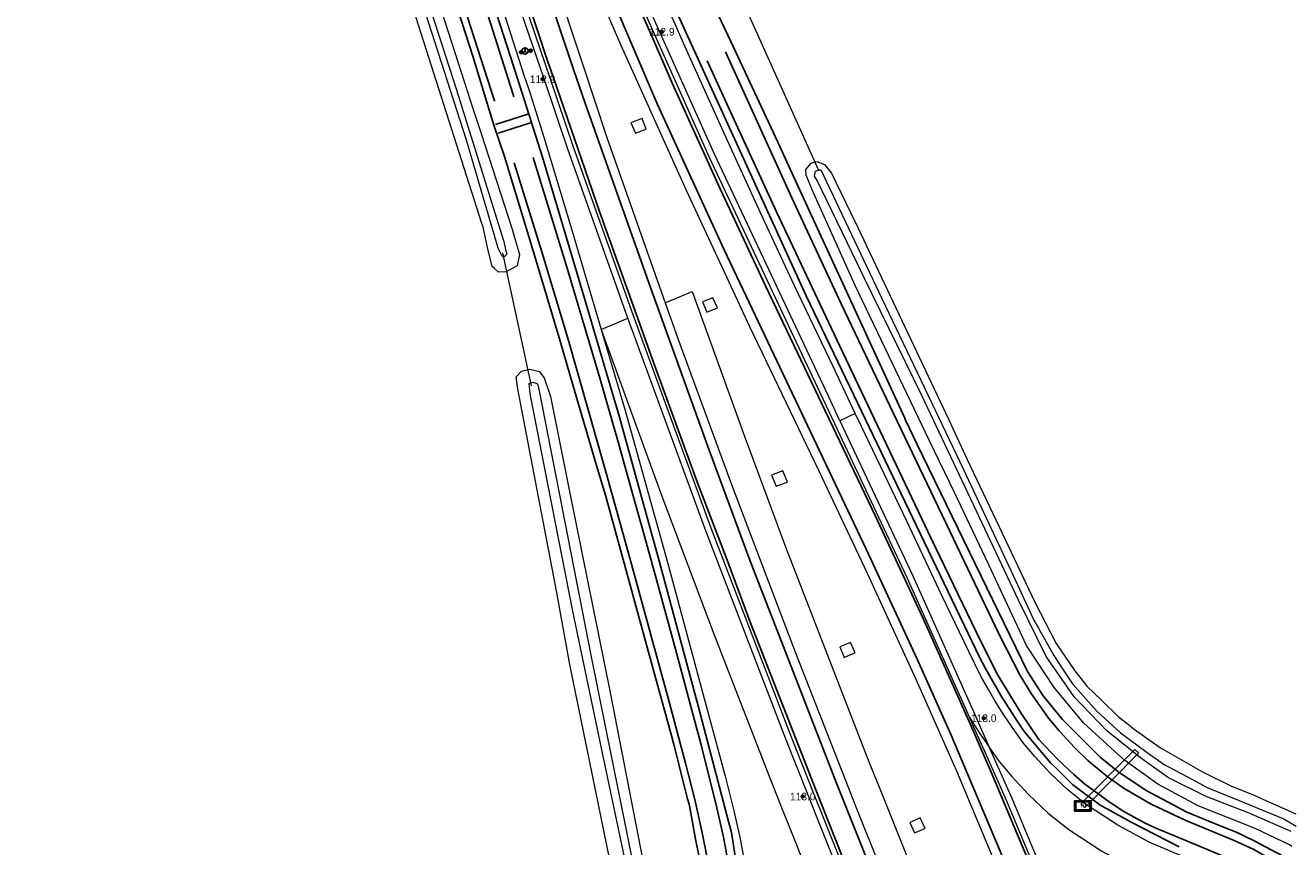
# Model space of a CAD drawing. Header units: metres. Extents: x 169249 to 194689, y 406250 to 412203.
# Tile 163 of 256: x 179090 to 179257, y 408201 to 408309. Entities that reach past the tile are written whole.
import ezdxf
from ezdxf.enums import TextEntityAlignment as Align

# ---------------------------------------------------------------- set-up
doc = ezdxf.new("R2010")
doc.units = ezdxf.units.M
doc.linetypes.add('BGT_NLCS_N264$0$AM-AS', pattern=[16, 10, -2, 2, -2])
doc.layers.get('0').update_dxf_attribs({"linetype": 'CONTINUOUS'})
for name, color, linetype, lineweight in [('BGT_NLCS_N264$0$B-WE-AM-AS_KUNSTWERK_DUIKER-GV', 252, 'BGT_NLCS_N264$0$AM-AS', 18), ('BGT_NLCS_N264$0$B-WE-GW-WATERGANG_INSTEEK-G', 252, 'CONTINUOUS', 18), ('BGT_NLCS_N264$0$B-WE-GW-WATERGANG_SLOOT_BODEM-G', 252, 'CONTINUOUS', 18), ('BGT_NLCS_N264$0$B-WE-KW-KUNSTWERK_DUIKER-G', 252, 'CONTINUOUS', 18), ('BGT_NLCS_N264$0$B-WE-OG-TOPOGRAFIE_WEG_BERM-GV', 252, 'CONTINUOUS', 18), ('BGT_NLCS_N264$0$B-WE-VW-BEWEGWIJZERING_DRAAGCONSTRUCTIE-S', 252, 'CONTINUOUS', 25), ('X-XX-AL-REFERENTIE-G', 7, 'CONTINUOUS', 18)]:
    doc.layers.add(name, color=color, linetype=linetype, lineweight=lineweight)
for name, color, linetype in [('BGT_NLCS_N264$0$B-WE-IE-MEUBILAIR_WEGMEUBILAIR-S', 252, 'CONTINUOUS'), ('BGT_NLCS_N264$0$B-WE-OG-TOPOGRAFIE_WEG_RIJWEG-G', 252, 'CONTINUOUS'), ('BGT_NLCS_N264$0$B-WE-VW-MARKERING-G', 252, 'CONTINUOUS'), ('BGT_NLCS_N264$0$B-WE-VW-VERKEERSTEKEN_DRAAGCONSTRUCTIE-S', 252, 'CONTINUOUS'), ('BGT_NLCS_N264$0$Label_Puntobject', 252, 'CONTINUOUS')]:
    doc.layers.add(name, color=color, linetype=linetype)
doc.styles.add('BGT_NLCS_N264$0$NLCS-ISO', font='NLCS-ISO.ttf')
doc.styles.add('BGT_NLCS_N264$0$STANDARD', font='txt')

# ---------------------------------------------------------------- blocks, each defined once
blk = doc.blocks.new('BGT_NLCS_N264$0$SIE-WEG_WEGWIJZER-SO')
for q in [(-0.29, -0.29), (0, 0.41), (0.29, -0.29)]:
    blk.add_line((0, 0), q)
blk.add_circle((0, 0), 0.413)
blk = doc.blocks.new('BGT_NLCS_N264$0$SRI-TERREINKAST-SO')
at = {"ltscale": 0.1}
h = blk.add_hatch(color=256, dxfattribs=at)
h.paths.add_polyline_path([(1.16, 0.64), (-1.01, 0.64), (-1.01, -0.71), (1.16, -0.71)])
h.paths.add_polyline_path([(1.01, 0.49), (-0.86, 0.49), (-0.86, -0.56), (1.01, -0.56)], flags=16)
at = {"flags": 128}
for points in [[(1.16, 0.64), (-1.01, 0.64), (-1.01, -0.71), (1.16, -0.71)], [(1.01, 0.49), (-0.86, 0.49), (-0.86, -0.56), (1.01, -0.56)]]:
    blk.add_lwpolyline(points, close=True, dxfattribs=at)
at = {"style": 'BGT_NLCS_N264$0$NLCS-ISO'}
blk.add_text('RI', height=0.6, dxfattribs=at).set_placement((-0.26, -0.29))
blk = doc.blocks.new('BGT_NLCS_N264$0$SIE-WEG_PAAL_ALGEMEEN_TYPE_02-SO')
at = {"ltscale": 0.5}
h = blk.add_hatch(color=256, dxfattribs=at)
h.paths.add_polyline_path([(0, 0), (0.1875, 0, 0.41421356), (0, 0.1875)])
h.paths.add_polyline_path([(0, -0.1875), (0, 0), (-0.1875, 0, 0.41421356)])
for p, q in [((-0.1875, 0), (0.1875, 0)), ((0, -0.1875), (0, 0.1875))]:
    blk.add_line(p, q, dxfattribs=at)
blk.add_circle((0, 0), 0.1875, dxfattribs=at)
blk = doc.blocks.new('BGT_NLCS_N264$0$SIE-WEG_VERKEERSBORD_PAAL-SO')
blk.add_line((-0.3, 0), (0.3, 0))
for radius in [0.2, 0.0745]:
    blk.add_circle((0, 0), radius)
blk = doc.blocks.new('BGT_NLCS_N264')
at = {"layer": 'BGT_NLCS_N264$0$B-WE-AM-AS_KUNSTWERK_DUIKER-GV'}
blk.add_polyline3d([(179229.07, 408207.03, 17.76), (179229.56, 408206.53, 17.76), (179236.65, 408213.68, 15.96), (179236.16, 408214.17, 15.96), (179229.07, 408207.03, 17.76)], dxfattribs=at)
at = {"layer": 'BGT_NLCS_N264$0$B-WE-GW-WATERGANG_INSTEEK-G'}
for points in [[(179150.22, 408295.14, 17.85), (179154.27, 408282.71, 17.69), (179155.26, 408279.24, 17.77), (179154.99, 408277.75, 17.74), (179153.51, 408276.96, 17.67), (179152.51, 408276.91, 17.59), (179151.93, 408277.43, 17.56), (179151.68, 408277.66, 17.54), (179151.09, 408280.18, 17.45), (179150.48, 408282.83, 17.41), (179150.42, 408283.1, 17.4), (179150.34, 408283.32, 17.4), (179138.42, 408320.7, 17.72)], [(179144.34, 408313.46, 17.88), (179149.19, 408298.29, 17.9), (179150.22, 408295.14, 17.85)], [(179256.78, 408201.4, 17.48), (179256.46, 408201.62, 17.48), (179251.97, 408203.78, 17.42), (179244.45, 408206.76, 17.51), (179239.17, 408209.6, 17.54), (179234.83, 408212.7, 17.55), (179233.05, 408214.34, 17.54), (179229.41, 408217.67, 17.54), (179225.54, 408222.33, 17.54), (179221.91, 408227.85, 17.53), (179216.96, 408238.45, 17.54), (179212.43, 408247.93, 17.59), (179209.12, 408254.84, 17.62), (179199.37, 408275.15, 17.62), (179195.71, 408283.36, 17.52), (179193.76, 408287.75, 17.47), (179192.94, 408289.65, 17.48), (179192.92, 408290.42, 17.48), (179192.92, 408290.42, 17.48), (179192.92, 408290.42, 17.48), (179193.6, 408291.23, 17.48), (179194.35, 408291.47, 17.49), (179195.38, 408291.07, 17.5), (179196.3, 408289.92, 17.51), (179198.79, 408284.75, 17.38), (179199.72, 408282.8, 17.33), (179211.7, 408257.49, 17.24), (179214.13, 408252.31, 17.28), (179218.3, 408243.43, 17.34), (179223, 408233.54, 17.32), (179225.82, 408228.12, 17.3), (179228.24, 408224.49, 17.28), (179229.84, 408222.51, 17.26), (179231.75, 408220.67, 17.26), (179234.02, 408218.46, 17.29), (179235.5, 408217.3, 17.27), (179235.61, 408217.21, 17.27), (179236.07, 408216.85, 17.26), (179239.54, 408214.39, 17.18), (179245.04, 408211.21, 17.16), (179248.76, 408209.39, 17.17), (179251.93, 408208.1, 17.12), (179253.07, 408207.59, 17.1), (179257.31, 408205.69, 17.04)], [(179169.73, 408187.06, 17.41), (179161.88, 408225.33, 17.45), (179160.13, 408235.04, 17.51), (179155, 408261.82, 17.4), (179154.82, 408263.15, 17.41), (179155.52, 408263.92, 17.43), (179156.62, 408264.15, 17.54), (179157.87, 408263.84, 17.68), (179158.51, 408263.01, 17.73), (179159.34, 408260.57, 17.78), (179162.03, 408247.19, 17.7), (179167.13, 408221.88, 17.55), (179171.79, 408198, 17.43)]]:
    blk.add_polyline3d(points, dxfattribs=at)
at = {"layer": 'BGT_NLCS_N264$0$B-WE-GW-WATERGANG_SLOOT_BODEM-G'}
for points in [[(179134.66, 408338.44, 16.41), (179135.04, 408337.88, 16.41), (179135.11, 408337.65, 16.41), (179138.36, 408327.62, 16.43), (179147, 408300.9, 16.47), (179153.15, 408281.22, 16.22), (179153.17, 408281.13, 16.22), (179153.45, 408279.9, 16.21), (179153.6, 408279.29, 16.21), (179153.21, 408278.91, 16.19), (179153.01, 408279.02, 16.19), (179152.84, 408279.36, 16.19), (179152.49, 408280.07, 16.18), (179148.3, 408294.25, 16.27), (179137.54, 408327.79, 16.4), (179134.37, 408337.52, 16.42), (179134.16, 408338.15, 16.42), (179134.43, 408338.55, 16.42), (179134.66, 408338.44, 16.41)], [(179256.68, 408203.4, 16.02), (179251.15, 408205.78, 16.04), (179245.51, 408207.97, 16.09), (179240.55, 408210.45, 16.11), (179237.39, 408212.72, 16.11), (179236.68, 408213.23, 16.11), (179233.96, 408215.42, 16.18), (179232.52, 408216.59, 16.21), (179228.19, 408221.09, 16.41), (179227.3, 408222.38, 16.45), (179224.51, 408226.39, 16.58), (179220.85, 408233.79, 16.48), (179215.71, 408244.65, 16.65), (179208.17, 408260.69, 16.56), (179200.59, 408276.18, 16.55), (179199.65, 408278.08, 16.55), (179194.41, 408288.97, 16.5), (179194.05, 408289.55, 16.49), (179194.19, 408290.21, 16.46), (179194.7, 408290.37, 16.46), (179194.88, 408290.36, 16.46), (179202.9, 408273.45, 16.5), (179213.63, 408250.99, 16.62), (179220.2, 408236.94, 16.59), (179222.89, 408231.19, 16.58), (179223.5, 408230.11, 16.57), (179225.5, 408226.51, 16.55), (179226.73, 408224.64, 16.52), (179227.96, 408222.78, 16.5), (179231.11, 408219.27, 16.38), (179234.23, 408216.39, 16.27), (179237.76, 408213.78, 16.13), (179240.01, 408212.2, 16.03), (179240.64, 408211.86, 16.02), (179243.08, 408210.56, 15.99), (179245.76, 408209.14, 16), (179249.87, 408207.47, 16.19), (179255.73, 408205.06, 16.2), (179257.37, 408204.08, 16.18)], [(179172.2, 408183.72, 16.49), (179171.52, 408187.33, 16.47), (179169.44, 408198.34, 16.43), (179165.71, 408216.01, 16.29), (179162.27, 408232.33, 16.16), (179156.72, 408260.7, 16.11), (179156.67, 408260.96, 16.11), (179156.55, 408262.26, 16.11), (179156.97, 408262.47, 16.12), (179157.4, 408262.32, 16.12), (179157.63, 408262.24, 16.12), (179157.87, 408261.33, 16.12), (179164.65, 408226.57, 16.3), (179169.3, 408203.55, 16.44), (179172.55, 408187.48, 16.53), (179172.91, 408185.73, 16.54), (179174.96, 408174.44, 16.77), (179175.07, 408170.7, 16.82), (179175.13, 408168.77, 16.85), (179174.6, 408167.92, 16.82), (179174.4, 408168.4, 16.8), (179172.8, 408179.54, 16.57), (179172.2, 408183.72, 16.49)]]:
    blk.add_polyline3d(points, dxfattribs=at)
at = {"layer": 'BGT_NLCS_N264$0$B-WE-KW-KUNSTWERK_DUIKER-G'}
for p, q in [((179185.35, 408310.81, 16.21), (179194.53, 408290.4, 16.28)), ((179156.87, 408261.96, 16.03), (179153.1, 408279.46, 16.08))]:
    blk.add_line(p, q, dxfattribs=at)
at = {"layer": 'BGT_NLCS_N264$0$B-WE-OG-TOPOGRAFIE_WEG_BERM-GV'}
for p, q in [((179166.01, 408269.38, 18), (179169.53, 408270.85, 18.23)), ((179199.41, 408258.33, 17.79), (179197.39, 408257.39, 18.11))]:
    blk.add_line(p, q, dxfattribs=at)
for points in [[(179199.41, 408258.33, 17.79), (179196.5, 408264.5, 17.77), (179191.43, 408275.12, 17.78), (179186.97, 408284.72, 17.76), (179182.3, 408294.9, 17.76), (179177.17, 408306.25, 17.77), (179175.86, 408309.23, 17.81), (179175.6, 408309.82, 17.82), (179174.27, 408312.72, 17.76), (179170.05, 408322.79, 17.75), (179165.79, 408333.16, 17.76), (179162.28, 408341.72, 17.78), (179158.06, 408352.38, 17.77), (179154.07, 408363.11, 17.75), (179150.08, 408373.95, 17.76), (179146.12, 408385.36, 17.8), (179146.06, 408385.52, 17.8)], [(179131.52, 408380.47, 18), (179131.53, 408380.43, 18), (179133.07, 408375.32, 18), (179138.78, 408356.79, 18.02), (179143.49, 408341.9, 17.99), (179149.09, 408323.92, 18.02), (179155.89, 408302.69, 18.08), (179156.42, 408301.18, 18.09), (179156.71, 408300.28, 18.11), (179157.61, 408297.49, 18.17), (179158.53, 408294.53, 18.04), (179161.96, 408283.07, 18.03), (179166.01, 408269.38, 18)], [(179169.53, 408270.85, 18.23), (179169.51, 408270.89, 18.23), (179161.59, 408293.22, 18.3), (179158.55, 408302.18, 18.29), (179155.98, 408309.74, 18.29), (179151.66, 408322.92, 18.28), (179150.76, 408326.01, 18.2), (179144.3, 408345.84, 18.18), (179141.6, 408354.5, 18.16), (179141.52, 408354.79, 18.16), (179140.53, 408357.96, 18.15), (179134.23, 408379.11, 18.15), (179133.63, 408381.21, 18.15)], [(179211.2, 408164.75, 18.29), (179211.31, 408164.81, 18.29), (179204.13, 408182.95, 18.12), (179195.38, 408204.87, 18.18), (179193.93, 408208.49, 18.19), (179190.93, 408216.01, 18.21), (179180.46, 408243.26, 18.23), (179170.38, 408270.84, 18.23), (179170.27, 408271.16, 18.23), (179162.35, 408293.48, 18.3), (179159.31, 408302.44, 18.29), (179156.74, 408309.99, 18.29), (179152.42, 408323.16, 18.28), (179151.52, 408326.24, 18.2), (179145.06, 408346.08, 18.18), (179142.37, 408354.74, 18.16), (179142.28, 408355.02, 18.16), (179141.29, 408358.19, 18.15), (179135, 408379.34, 18.15), (179134.39, 408381.47, 18.15)], [(179212.73, 408211.33, 18.17), (179212.34, 408212.21, 18.17), (179210.86, 408215.55, 18.16), (179207.42, 408223.36, 18.16), (179201, 408237.31, 18.12), (179194.62, 408250.84, 18.13), (179185.55, 408269.75, 18.11), (179182.51, 408276.28, 18.09), (179177.21, 408287.67, 18.07), (179168.82, 408306.34, 18.06), (179168.02, 408308.11, 18.06), (179161.43, 408323.58, 18.08), (179159.17, 408329.14, 18.09)], [(179155.71, 408327.96, 18.23), (179163.58, 408304.19, 18.19), (179166.74, 408294.63, 18.18), (179174.42, 408272.9, 18.15)], [(179171.4, 408297.12, 17.96), (179169.9, 408296.57, 17.94), (179170.51, 408295.18, 17.91), (179171.94, 408295.71, 17.95), (179171.4, 408297.12, 17.96)], [(179174.42, 408272.9, 18.15), (179177.98, 408274.39, 18.12), (179184.9, 408255.22, 18.09), (179190.24, 408240.83, 18.11), (179200.65, 408213.91, 18.11), (179201.57, 408211.6, 18.11), (179203.01, 408208.02, 18.11), (179211.64, 408186.47, 18.1), (179218.94, 408168.1, 18.43)], [(179174.42, 408272.9, 18.15), (179176.07, 408268.21, 18.14), (179183.25, 408248.64, 18.14), (179191.54, 408226.89, 18.13), (179198.08, 408210.22, 18.12), (179199.19, 408207.4, 18.12), (179199.49, 408206.65, 18.12), (179207.68, 408186.19, 18.19), (179215.42, 408166.68, 18.43)], [(179181.31, 408272.24, 17.89), (179180.69, 408273.56, 17.89), (179179.33, 408273.01, 17.9), (179179.88, 408271.67, 17.89), (179181.31, 408272.24, 17.89)], [(179169.53, 408270.85, 18.23), (179169.62, 408270.57, 18.23), (179179.71, 408242.97, 18.23), (179190.18, 408215.72, 18.21), (179193.19, 408208.19, 18.19), (179194.63, 408204.57, 18.18), (179203.38, 408182.66, 18.12), (179210.31, 408165.15, 18.29), (179210.92, 408164.59, 18.35)], [(179166.01, 408269.38, 18), (179169.15, 408258.73, 17.98), (179174.78, 408238.6, 17.99), (179179.25, 408222.02, 17.94), (179182.31, 408210.65, 17.93), (179183.45, 408206.12, 17.89), (179184.23, 408202.62, 17.9), (179184.88, 408199.11, 17.89)], [(179166.01, 408269.38, 18), (179168.27, 408263.11, 18.22), (179174, 408247.49, 18.21), (179180.86, 408229.23, 18.22), (179188.07, 408210.67, 18.2), (179189.62, 408206.78, 18.19), (179191.06, 408203.16, 18.18), (179195.65, 408191.62, 18.15)], [(179197.39, 408257.39, 18.11), (179206.97, 408237, 18.22), (179215.1, 408218.78, 17.78), (179215.64, 408217.56, 18.25), (179217.05, 408214.39, 18.25)], [(179218.99, 408218.65, 17.79), (179217.8, 408220.51, 17.78), (179216.93, 408222.07, 17.79), (179215.96, 408223.7, 17.81), (179215.09, 408225.5, 17.81), (179213.68, 408228.39, 17.81), (179210.79, 408234.39, 17.8), (179206.18, 408244.17, 17.79), (179200.22, 408256.61, 17.79), (179199.41, 408258.33, 17.79)], [(179188.62, 408250.31, 17.86), (179188.41, 408250.23, 17.85), (179189.02, 408248.8, 17.86), (179189.23, 408248.88, 17.87), (179190.48, 408249.33, 17.87), (179189.87, 408250.8, 17.86), (179188.62, 408250.31, 17.86)], [(179198.04, 408227.94, 17.84), (179197.37, 408227.67, 17.84), (179197.96, 408226.28, 17.85), (179198.62, 408226.56, 17.85), (179199.39, 408226.89, 17.85), (179198.79, 408228.25, 17.84), (179198.04, 408227.94, 17.84)], [(179242.39, 408200.15, 17.58), (179241.61, 408200.46, 17.6), (179238.04, 408201.97, 17.63), (179233.89, 408204.24, 17.66), (179229.81, 408206.9, 17.67), (179227.38, 408208.82, 17.7), (179225.02, 408211.05, 17.7), (179222.99, 408213.26, 17.73), (179221.47, 408215.04, 17.79), (179220.33, 408216.68, 17.79), (179218.99, 408218.65, 17.79)], [(179217.05, 408214.39, 18.25), (179218.3, 408212.59, 17.79), (179219.99, 408210.61, 17.73), (179222.18, 408208.24, 17.7), (179224.76, 408205.8, 17.7), (179227.47, 408203.65, 17.67), (179231.83, 408200.8, 17.66), (179236.3, 408198.37, 17.63), (179240.1, 408196.75, 17.6), (179241.53, 408196.19, 17.62)], [(179228.78, 408172.06, 18.42), (179219.76, 408194.54, 18.2), (179212.73, 408211.33, 18.17)], [(179207.66, 408205.07, 17.9), (179206.57, 408204.55, 17.9), (179207.17, 408203.2, 17.9), (179208.26, 408203.64, 17.9), (179208.6, 408203.78, 17.9), (179207.95, 408205.2, 17.9), (179207.66, 408205.07, 17.9)]]:
    blk.add_polyline3d(points, dxfattribs=at)
at = {"layer": 'BGT_NLCS_N264$0$B-WE-OG-TOPOGRAFIE_WEG_BERM-GV', "linetype": 'Continuous'}
for points in [[(179143.26, 408384.54, 17.97), (179146.4, 408375.43, 17.95), (179152.17, 408359.61, 17.93), (179152.57, 408358.58, 17.93), (179156.83, 408347.46, 17.89), (179163.45, 408330.68, 17.91), (179170.28, 408314.25, 17.95), (179173.04, 408308.08, 17.95), (179180.18, 408292.11, 17.96), (179195.15, 408260.27, 18.09), (179196.67, 408257.04, 18.11), (179206.24, 408236.67, 18.22), (179214.36, 408218.46, 17.78)], [(179197.39, 408257.39, 18.11), (179195.87, 408260.61, 18.09), (179180.91, 408292.45, 17.96), (179173.77, 408308.4, 17.95), (179171.01, 408314.57, 17.95), (179164.19, 408330.98, 17.91), (179157.57, 408347.75, 17.89), (179153.31, 408358.87, 17.93), (179152.92, 408359.89, 17.93), (179147.16, 408375.7, 17.95), (179144.01, 408384.81, 17.97)], [(179214.36, 408218.46, 17.78), (179214.9, 408217.24, 18.25), (179216.37, 408213.96, 18.25), (179219.28, 408207.41, 18.26), (179225.65, 408192.16, 18.26), (179233.35, 408174.14, 18.32), (179233.57, 408174.2, 18.32)], [(179214.36, 408218.46, 17.78), (179215.65, 408216.44, 17.79), (179217.04, 408214.41, 17.79), (179217.05, 408214.39, 18.25)], [(179233.71, 408174.29, 18.44), (179233.8, 408175.1, 18.32), (179226.39, 408192.47, 18.26), (179220.02, 408207.73, 18.26), (179217.1, 408214.28, 18.25), (179217.05, 408214.39, 18.25)]]:
    blk.add_polyline3d(points, dxfattribs=at)
at = {"layer": 'BGT_NLCS_N264$0$B-WE-OG-TOPOGRAFIE_WEG_RIJWEG-G'}
for points in [[(179241.98, 408201.38, 17.6), (179235.67, 408204.63, 17.7), (179232.42, 408206.39, 17.71), (179231.6, 408206.83, 17.71), (179230.67, 408207.53, 17.72), (179229.7, 408208.27, 17.73), (179227.97, 408209.57, 17.74), (179226.02, 408211.49, 17.77), (179225.61, 408211.89, 17.77), (179225.07, 408212.43, 17.78), (179224.59, 408213, 17.78), (179221.84, 408216.27, 17.77), (179221.5, 408216.66, 17.77), (179220.64, 408218, 17.78), (179218.54, 408221.25, 17.8), (179217.82, 408222.53, 17.79), (179217.79, 408222.58, 17.79), (179216.54, 408224.81, 17.79), (179215.76, 408226.2, 17.79), (179192.93, 408273.82, 17.77), (179173.95, 408315.51, 17.75)], [(179179.6, 408196.72, 17.94), (179178.45, 408202.18, 17.93), (179177.6, 408206.74, 17.87), (179177.56, 408206.97, 17.87), (179177.37, 408207.69, 17.88), (179175.59, 408214.63, 17.91), (179175.28, 408215.83, 17.91), (179172.72, 408225.19, 17.91), (179170.83, 408232.08, 17.91), (179169.16, 408238.18, 17.94), (179166.56, 408247.61, 17.97), (179165.41, 408251.51, 17.97), (179162.29, 408262.12, 17.99), (179160.6, 408267.86, 18), (179157.61, 408277.99, 17.99), (179156.34, 408282.17, 17.98), (179153.3, 408292.13, 17.98), (179151.9, 408296.22, 18.15), (179149.16, 408305.3, 18.06), (179143.32, 408323.36, 18.05)], [(179180.99, 408311.59, 17.72), (179183.04, 408307.22, 17.72), (179189.25, 408293.91, 17.73), (179190.84, 408290.46, 17.73), (179205.9, 408257.72, 17.74), (179206.02, 408257.45, 17.74), (179207.56, 408254.28, 17.75), (179222.06, 408224.4, 17.79), (179224.11, 408221.22, 17.77), (179226.63, 408218.12, 17.68), (179231.61, 408213.14, 17.6), (179233.92, 408211.26, 17.57), (179237.65, 408208.79, 17.57), (179241.28, 408206.83, 17.58), (179242.9, 408205.95, 17.59), (179247.38, 408204.14, 17.59), (179249.61, 408203.24, 17.59), (179250.1, 408203, 17.59), (179252.26, 408201.95, 17.59), (179252.5, 408201.83, 17.59), (179255.66, 408200.13, 17.63), (179257.9, 408198.29, 17.63)], [(179146.79, 408327.93, 18.19), (179155.03, 408302.36, 18.19), (179158.29, 408292.02, 18.14), (179163.73, 408273.75, 18.12), (179168.4, 408257.87, 18.11), (179173.33, 408240.05, 18.04), (179173.63, 408238.97, 18.03), (179178.82, 408219.75, 17.98), (179182.74, 408204.7, 17.94), (179183.12, 408203.24, 17.93), (179183.25, 408202.41, 17.93), (179184.49, 408194.32, 17.93), (179184.62, 408193.47, 17.93), (179185.28, 408186.11, 17.84), (179185.1, 408179.11, 17.84), (179184.33, 408165.41, 17.86), (179183.53, 408149.54, 17.84), (179183.51, 408144.03, 17.87), (179183.58, 408139.25, 17.82), (179183.78, 408135.61, 17.79), (179184.8, 408131.65, 17.77), (179185.89, 408127.99, 17.88)]]:
    blk.add_polyline3d(points, dxfattribs=at)
at = {"layer": 'BGT_NLCS_N264$0$B-WE-VW-MARKERING-G'}
for p, q in [((179152.1, 408296.33, 18.07), (179156.39, 408297.69, 18.12)), ((179156.74, 408296.56, 18.13), (179152.48, 408295.21, 18.09))]:
    blk.add_line(p, q, dxfattribs=at)
for points in [[(179200.29, 408193.47, 18.15), (179194.33, 408208.65, 18.18), (179185.53, 408231.02, 18.22), (179182.67, 408238.82, 18.18), (179178.69, 408249.23, 18.21), (179172.97, 408264.81, 18.22), (179165.79, 408284.88, 18.25), (179159.7, 408302.6, 18.26), (179158.96, 408304.72, 18.26), (179150.06, 408331.74, 18.2)], [(179160.49, 408329.25, 17.97), (179170.05, 408306.85, 17.97), (179173.41, 408298.97, 17.97), (179182.17, 408279.84, 18.02), (179200.9, 408240.4, 18.07), (179207.57, 408225.96, 18.13), (179212, 408216.03, 18.12), (179221.31, 408194.07, 18.18)], [(179206.99, 408184.61, 18.1), (179196.93, 408209.74, 18.11), (179185.56, 408239.05, 18.11), (179180.21, 408253.5, 18.09), (179172.48, 408274.9, 18.13), (179163.93, 408299.02, 18.16), (179162.35, 408303.69, 18.16), (179157.85, 408317.05, 18.19)], [(179228.52, 408184.41, 18.3), (179217.4, 408210.88, 18.26), (179214.66, 408217.14, 18.26), (179208.31, 408231.39, 18.24), (179202, 408244.93, 18.18), (179187.59, 408275.14, 18.05), (179181.64, 408287.88, 18), (179175.39, 408301.69, 17.98), (179172.67, 408307.92, 17.98), (179167.42, 408319.92, 17.98)]]:
    blk.add_polyline3d(points, dxfattribs=at)
at = {"layer": 'BGT_NLCS_N264$0$B-WE-VW-MARKERING-G', "linetype": 'Continuous'}
for points in [[(179152, 408299.39, 18.06), (179151.99, 408299.43, 18.06), (179145.72, 408318.89, 18), (179140.88, 408334.14, 17.97), (179138.32, 408342.3, 17.97), (179132.87, 408359.81, 17.97), (179127.76, 408376.64, 17.95), (179124.17, 408389.01, 17.98), (179120.71, 408400.76, 17.98), (179115.8, 408418.54, 17.97), (179111, 408436.37, 18), (179105.08, 408459.75, 18.02), (179099.32, 408483.63, 17.98), (179095.2, 408501.53, 17.98), (179091.15, 408519.39, 17.99), (179090.33, 408523.31, 17.99)], [(179092.87, 408524.06, 18.05), (179093.09, 408523.04, 18.05), (179098.44, 408499.22, 18.04), (179102.56, 408481.32, 18.03), (179106.84, 408463.52, 18.02), (179112.08, 408442.81, 18.07), (179115.96, 408428.06, 18.09), (179119.98, 408413.14, 18.06), (179124.02, 408398.75, 17.98), (179129.21, 408381.04, 17.99), (179132.72, 408369.32, 17.98), (179137.26, 408354.6, 17.99), (179140.9, 408342.9, 17.99), (179144.52, 408331.32, 18.02), (179149.09, 408317.15, 18.02), (179154.4, 408300.42, 18.08), (179154.54, 408299.98, 18.08)], [(179182.33, 408305.87, 17.68), (179191.05, 408286.7, 17.71), (179197.54, 408272.77, 17.72), (179203.93, 408259.36, 17.71), (179211.78, 408242.95, 17.67), (179218.39, 408229.11, 17.68), (179221.08, 408223.91, 17.65), (179222.54, 408221.52, 17.64), (179224.8, 408218.3, 17.64), (179226.19, 408216.6, 17.69), (179228.21, 408214.42, 17.65), (179229.96, 408212.71, 17.61), (179232.5, 408210.6, 17.62), (179234.73, 408209.05, 17.56), (179238.31, 408206.98, 17.6), (179242.83, 408204.85, 17.6), (179249.19, 408202.22, 17.56), (179251.68, 408201.07, 17.54), (179254.02, 408199.75, 17.52), (179256.31, 408198.33, 17.51), (179258.86, 408196.51, 17.52)], [(179258.29, 408193.59, 17.55), (179255.52, 408195.68, 17.54), (179253.59, 408196.97, 17.55), (179250.89, 408198.65, 17.56), (179248.72, 408199.73, 17.59), (179243.14, 408202.06, 17.62), (179238.83, 408203.88, 17.64), (179237.43, 408204.54, 17.63), (179234.68, 408206.01, 17.64), (179232.78, 408207.28, 17.65), (179229.54, 408209.67, 17.66), (179228.12, 408210.9, 17.66), (179225.98, 408212.88, 17.66), (179223.53, 408215.5, 17.68), (179221.15, 408218.97, 17.69), (179217.99, 408224.17, 17.73), (179215.29, 408229.63, 17.73), (179209.39, 408241.89, 17.72), (179203.49, 408254.28, 17.74), (179196.96, 408268.04, 17.74), (179189.06, 408284.84, 17.74), (179182.75, 408298.58, 17.77), (179179.94, 408304.7, 17.74)], [(179157.09, 408292.01, 18.02), (179161.55, 408277.43, 18.01), (179165.86, 408262.83, 18), (179168.39, 408254.14, 18.01), (179170.03, 408248.11, 18), (179171.7, 408242.22, 17.98), (179173.34, 408236.36, 17.98), (179175.78, 408227.37, 17.98), (179179.12, 408214.92, 17.99), (179181.14, 408206.91, 17.97), (179182.08, 408202.65, 17.97), (179182.99, 408197.63, 17.88)], [(179180.42, 408133.59, 17.73), (179180.06, 408136.52, 17.72), (179179.69, 408140.32, 17.7), (179179.62, 408142.92, 17.7), (179179.66, 408148.6, 17.71), (179179.97, 408155.13, 17.71), (179180.73, 408167.21, 17.73), (179181.29, 408177.96, 17.73), (179181.4, 408183.44, 17.76), (179181.27, 408188.62, 17.76), (179181.1, 408191.44, 17.78), (179180.59, 408196.14, 17.79), (179179.86, 408200.36, 17.79), (179179.22, 408203.43, 17.83), (179178.3, 408207.59, 17.83), (179177.08, 408212.39, 17.85), (179174.82, 408220.93, 17.88), (179170, 408238.53, 17.93), (179166.72, 408250.35, 17.98), (179161.7, 408267.93, 17.96), (179158.19, 408279.58, 17.97), (179154.58, 408291.28, 18)]]:
    blk.add_polyline3d(points, dxfattribs=at)
at = {"layer": 'BGT_NLCS_N264$0$B-WE-IE-MEUBILAIR_WEGMEUBILAIR-S', "color": 7}
for name, p in [('BGT_NLCS_N264$0$SIE-WEG_PAAL_ALGEMEEN_TYPE_02-SO', (179173.99, 408308.52, 17.91)), ('BGT_NLCS_N264$0$SIE-WEG_PAAL_ALGEMEEN_TYPE_02-SO', (179158.32, 408302.28, 18.27)), ('BGT_NLCS_N264$0$SIE-WEG_PAAL_ALGEMEEN_TYPE_02-SO', (179216.29, 408218.28, 18.14)), ('BGT_NLCS_N264$0$SIE-WEG_PAAL_ALGEMEEN_TYPE_02-SO', (179192.5, 408207.98, 18.15)), ('BGT_NLCS_N264$0$SRI-TERREINKAST-SO', (179229.24, 408206.79, 17.75))]:
    blk.add_blockref(name, p, dxfattribs=at)
at = {"layer": 'BGT_NLCS_N264$0$B-WE-VW-BEWEGWIJZERING_DRAAGCONSTRUCTIE-S', "color": 7}
blk.add_blockref('BGT_NLCS_N264$0$SIE-WEG_WEGWIJZER-SO', (179156.01, 408305.98, 18.2), dxfattribs=at)
at = {"layer": 'BGT_NLCS_N264$0$B-WE-VW-VERKEERSTEKEN_DRAAGCONSTRUCTIE-S', "color": 7}
for p in [(179155.49, 408305.84, 18.25), (179156.72, 408306.04, 18.28)]:
    blk.add_blockref('BGT_NLCS_N264$0$SIE-WEG_VERKEERSBORD_PAAL-SO', p, dxfattribs=at)
at = {"layer": 'BGT_NLCS_N264$0$Label_Puntobject', "lineweight": 18, "style": 'BGT_NLCS_N264$0$STANDARD'}
for s, p in [('112.9', (179173.99, 408308.52, 17.91)), ('112.9', (179158.32, 408302.28, 18.27)), ('113.0', (179216.29, 408218.28, 18.14)), ('113.0', (179192.5, 408207.98, 18.15))]:
    blk.add_text(s, height=1, dxfattribs=at).set_placement(p, align=Align.MIDDLE)

msp = doc.modelspace()

# ---------------------------------------------------------------- block references
at = {"layer": 'X-XX-AL-REFERENTIE-G'}
msp.add_blockref('BGT_NLCS_N264', (0, 0), dxfattribs=at)

doc.saveas('drawing.dxf')
